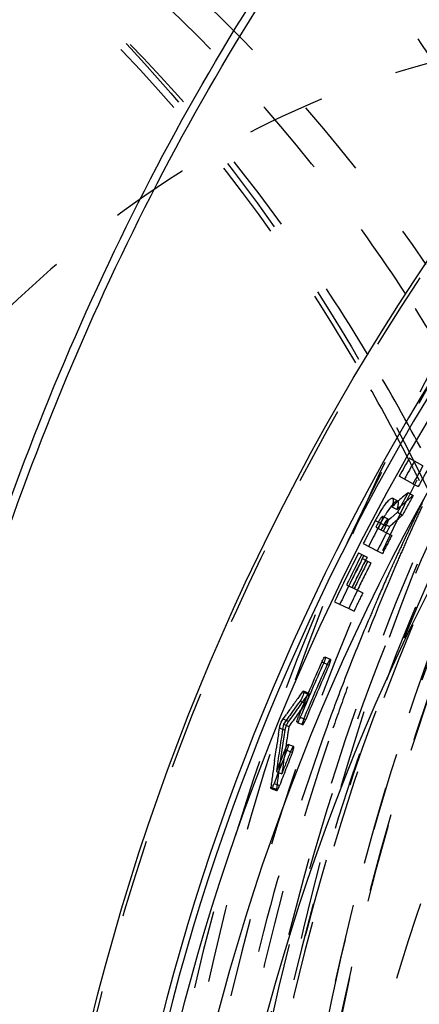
# Model space of a CAD drawing. Header units: millimetres. Extents: x 195 to 799, y 286 to 708.
# Tile 5 of 13: x 397 to 431, y 549 to 630. Entities that reach past the tile are written whole.
import ezdxf

# ---------------------------------------------------------------- set-up
doc = ezdxf.new("R2010")
doc.units = ezdxf.units.MM
doc.header["$LTSCALE"] = 65.185185
doc.linetypes.add('HIDDEN', pattern=[0.2, 0.1, -0.1])
for name, color, linetype in [('FASEN', 7, 'CONTINUOUS'), ('KOERPER', 7, 'CONTINUOUS'), ('KONST.EL_MIT_GEO', 7, 'CONTINUOUS')]:
    doc.layers.add(name, color=color, linetype=linetype)

msp = doc.modelspace()

# ---------------------------------------------------------------- linework, layer by layer
at = {"layer": 'FASEN', "color": 8, "linetype": 'HIDDEN'}
for points, knots in [([(387.137, 628.597), (391.672, 633.132), (401.243, 641.297), (417.232, 650.547), (434.099, 656.22), (445.714, 657.5), (451.437, 657.5)], [0, 0, 0, 0, 0.266277, 0.519339, 0.762386, 1, 1, 1, 1]), ([(384.784, 626.245), (389.236, 630.696), (398.631, 638.71), (414.326, 647.789), (430.883, 653.357), (442.283, 654.613), (447.901, 654.613)], [0, 0, 0, 0, 0.266274, 0.519337, 0.762379, 1, 1, 1, 1])]:
    msp.add_open_spline(points, degree=3, knots=knots, dxfattribs=at)
at = {"layer": 'KOERPER', "color": 8, "linetype": 'HIDDEN'}
msp.add_open_spline([(447.901, 628.9), (441.917, 628.9), (429.668, 627.163), (412.288, 619.564), (396.415, 607.373), (377.492, 585.091), (361.079, 548.789), (356.755, 516.604), (356.755, 500)], degree=3, knots=[0, 0, 0, 0, 0.103456, 0.210669, 0.324498, 0.446432, 0.712952, 1, 1, 1, 1], dxfattribs=at)
at = {"layer": 'KONST.EL_MIT_GEO', "color": 8, "linetype": 'HIDDEN'}
for p, q in [((429.695, 593.932), (429.797, 593.734)), ((430.436, 592.476), (430.611, 592.128)), ((430.084, 591.86), (430.515, 591.621)), ((428.822, 590.411), (428.389, 590.645)), ((429.676, 591.121), (430.108, 590.884)), ((428.788, 589.484), (429.222, 589.251)), ((427.215, 588.669), (427.4, 588.572)), ((427.661, 588.434), (427.835, 588.343)), ((427.712, 588.532), (428.147, 588.302)), ((427.889, 587.786), (428.325, 587.558)), ((427.114, 586.288), (427.551, 586.063)), ((425.832, 585.991), (426.271, 585.769)), ((426.154, 585.512), (426.593, 585.29)), ((428.605, 585.57), (428.551, 585.451)), ((425.479, 583.017), (425.921, 582.801)), ((424.746, 581.497), (425.189, 581.285)), ((423.233, 577.266), (422.786, 577.466)), ((422.667, 576.984), (423.114, 576.784)), ((420.923, 574.579), (421.373, 574.387)), ((421.454, 574.449), (421.004, 574.642)), ((421.373, 574.387), (421.191, 574.138)), ((420.709, 573.81), (421.16, 573.62)), ((419.928, 572.39), (419.749, 572.139)), ((420.287, 572.891), (419.928, 572.39)), ((420.724, 572.461), (421.176, 572.274)), ((419.324, 571.878), (419.776, 571.694)), ((419.477, 572.251), (419.749, 572.139)), ((420.46, 572.041), (420.911, 571.855)), ((422.999, 571.853), (422.946, 571.706)), ((419.173, 571.505), (419.445, 571.394)), ((419.36, 570.848), (419.276, 570.302)), ((419.445, 571.394), (419.36, 570.848)), ((419.276, 570.302), (419.195, 569.756)), ((420.168, 570.03), (419.715, 570.211)), ((419.195, 569.756), (419.114, 569.209)), ((419.616, 569.724), (420.069, 569.544)), ((418.883, 567.571), (418.809, 567.024)), ((418.925, 567.877), (418.883, 567.571)), ((418.902, 567.887), (419.194, 567.774)), ((418.942, 567.999), (418.925, 567.877)), ((418.55, 566.97), (419.005, 566.797)), ((418.798, 566.937), (418.737, 566.478)), ((418.809, 567.024), (418.798, 566.937)), ((418.297, 566.541), (418.752, 566.37)), ((418.411, 566.601), (418.737, 566.478))]:
    msp.add_line(p, q, dxfattribs=at)
at = {"layer": 'KONST.EL_MIT_GEO', "color": 7, "linetype": 'Continuous'}
for p, q in [((430.909, 593.332), (429.776, 593.974)), ((430.084, 591.86), (428.945, 592.491)), ((428.328, 589.949), (428.552, 590.145)), ((428.328, 589.949), (428.761, 589.716)), ((428.552, 590.145), (428.776, 590.341)), ((428.91, 589.847), (428.761, 589.716)), ((429.048, 589.967), (428.91, 589.847)), ((426.954, 588.807), (427.215, 588.669)), ((428.019, 588.918), (427.584, 589.149)), ((428.249, 589.009), (427.891, 588.691)), ((428.788, 589.484), (428.249, 589.009)), ((426.997, 588.254), (427.889, 587.786)), ((427.4, 588.572), (427.661, 588.434)), ((427.891, 588.691), (427.712, 588.532)), ((425.954, 586.881), (427.114, 586.288)), ((425.569, 586.124), (425.832, 585.991)), ((425.891, 585.644), (426.154, 585.512)), ((424.574, 583.459), (425.479, 583.017)), ((423.57, 582.057), (424.746, 581.497)), ((422.509, 577.054), (422.667, 576.984)), ((420.65, 574.205), (420.923, 574.579)), ((420.477, 573.49), (420.014, 572.847)), ((420.709, 573.81), (420.477, 573.49)), ((419.297, 572.325), (419.566, 572.702)), ((419.783, 572.524), (419.553, 572.202)), ((419.849, 572.616), (419.783, 572.524)), ((420.014, 572.847), (419.849, 572.616)), ((420.565, 572.527), (420.724, 572.461)), ((418.907, 571.03), (418.993, 571.577)), ((418.993, 571.577), (419.173, 571.505)), ((419.324, 571.878), (419.255, 571.442)), ((419.297, 572.325), (419.477, 572.251)), ((419.553, 572.202), (419.324, 571.878)), ((418.66, 569.387), (418.741, 569.935)), ((419.119, 570.569), (419.053, 570.132)), ((418.581, 568.84), (418.66, 569.387)), ((418.924, 569.259), (418.861, 568.823)), ((419.456, 569.787), (419.616, 569.724)), ((418.8, 568.386), (418.739, 567.949)), ((418.861, 568.823), (418.8, 568.386)), ((418.739, 567.949), (418.902, 567.887)), ((418.282, 566.649), (418.411, 566.601))]:
    msp.add_line(p, q, dxfattribs=at)
for radius in [198, 187.939, 184]:
    msp.add_circle((595.687, 500), radius, dxfattribs=at)
at = {"layer": 'KONST.EL_MIT_GEO', "color": 8, "linetype": 'HIDDEN'}
for radius in [197.707, 174.464, 170.929, 169.5, 168]:
    msp.add_circle((595.687, 500), radius, dxfattribs=at)
at = {"layer": 'KONST.EL_MIT_GEO', "color": 7, "linetype": 'Continuous'}
for centre, radius, start, end in [((595.687, 500), 192.401, 107.83019, 72.16981), ((595.687, 500), 191.898, 107.83761, 72.16239), ((595.687, 500), 190.914, 107.84144, 72.15856), ((595.687, 500), 190.676, 150.47231, 150.9829), ((596.063, 499.783), 190.618, 150.47123, 150.98067), ((595.687, 500), 189.374, 150.47231, 150.98292), ((547.292, 454.364), 180.377, 130.69686, 131.07507), ((595.687, 500), 189.374, 151.23822, 151.8016), ((595.687, 500), 190.676, 152.24151, 152.89337), ((437.715, 583.142), 12.161, 150.82872, 152.23966), ((436.957, 583.576), 11.288, 148.03207, 150.87776), ((424.46, 590.122), 3.323, 332.19726, 335.72252), ((436.81, 583.697), 10.608, 147.88208, 149.39234), ((596.063, 499.783), 190.618, 152.37736, 152.88679), ((595.687, 500), 190.381, 152.24152, 152.38278), ((595.687, 500), 190.172, 152.24152, 152.38279), ((595.687, 500), 189.877, 152.20834, 152.3828), ((595.687, 500), 189.374, 152.38281, 152.89341), ((595.687, 500), 190.676, 153.14866, 154.51024), ((595.687, 500), 190.381, 153.14867, 153.99966), ((595.687, 500), 190.172, 153.23378, 153.99967), ((595.687, 500), 189.877, 153.23379, 153.99969), ((596.063, 499.783), 190.618, 153.99057, 154.5), ((595.687, 500), 189.374, 153.99971, 154.51031), ((595.687, 500), 189.546, 156.01373, 157.50296), ((595.687, 500), 189.374, 156.01374, 157.50297), ((570.814, 464.753), 185.82, 143.91241, 144.19799), ((570.988, 464.628), 186.034, 144.19799, 144.48341), ((602.687, 542.56), 185.972, 171.19409, 171.5353), ((602.82, 542.536), 185.827, 171.05129, 171.32365), ((602.517, 542.582), 185.521, 171.45988, 171.73245), ((595.687, 500), 189.374, 158.39651, 159.29004), ((595.687, 500), 189.546, 158.39649, 158.99284), ((602.181, 542.634), 185.46, 171.87674, 172.21841), ((601.928, 542.668), 185.205, 172.21841, 172.56031), ((416.131, 567.883), 2.585, 335.37797, 339.30392)]:
    msp.add_arc(centre, radius, start, end, dxfattribs=at)
at = {"layer": 'KONST.EL_MIT_GEO', "color": 8, "linetype": 'HIDDEN'}
for centre, radius, start, end in [((299.467, 522.352), 155.483, 30.31809, 33.24692), ((287.11, 518.805), 162.492, 27.89371, 31.01704), ((284.337, 519.12), 163.48, 27.23369, 30.19349), ((279.163, 516.391), 169.329, 26.89373, 27.17806), ((278.536, 516.073), 170.032, 26.70177, 26.8938), ((596.063, 499.783), 189.316, 150.47123, 150.98067), ((547.503, 454.137), 180.226, 130.64554, 131.09098), ((596.063, 499.783), 189.316, 151.23538, 151.79748), ((584.114, 514.469), 170.992, 153.59503, 154.21714), ((596.619, 512.948), 182.798, 155.07945, 155.47546), ((438.095, 582.941), 12.099, 150.78071, 152.2346), ((437.828, 583.093), 11.792, 149.38163, 150.79011), ((547.957, 453.658), 180.232, 131.20764, 131.66353), ((585.535, 513.782), 172.57, 154.21685, 154.65742), ((597.735, 512.438), 184.025, 155.47547, 155.88025), ((596.063, 499.783), 190.618, 152.23642, 152.37736), ((596.063, 499.783), 190.323, 152.23642, 152.37736), ((596.063, 499.783), 190.114, 152.23642, 152.37736), ((596.063, 499.783), 189.819, 152.2033, 152.37736), ((596.063, 499.783), 189.316, 152.37736, 152.88679), ((587.374, 512.915), 174.604, 154.85444, 155.41075), ((586.381, 513.38), 173.507, 154.6572, 154.85407), ((598.558, 512.069), 184.927, 155.88007, 156.06921), ((599.533, 511.638), 185.993, 156.06952, 156.5885), ((605.475, 509.142), 192.438, 156.60945, 159.99103), ((596.063, 499.783), 190.618, 153.14151, 153.99057), ((596.063, 499.783), 190.323, 153.14151, 153.99057), ((596.063, 499.783), 190.114, 153.22642, 153.99057), ((596.063, 499.783), 189.819, 153.22642, 153.99057), ((588.592, 512.357), 175.943, 155.45304, 155.74276), ((590.019, 511.717), 177.507, 155.74353, 156.55965), ((596.063, 499.783), 189.316, 153.99057, 154.5), ((591.75, 510.965), 179.394, 156.55916, 157.10586), ((594.442, 509.838), 182.313, 157.1087, 158.64309), ((596.063, 499.783), 189.488, 156, 157.48585), ((596.063, 499.783), 189.316, 156, 157.48585), ((598.677, 508.181), 186.861, 158.64276, 160.07749), ((610.609, 507.253), 197.908, 159.98587, 161.0421), ((571.092, 464.498), 185.718, 143.81765, 144.29279), ((571.257, 464.383), 185.639, 143.95384, 144.68588), ((602.916, 542.46), 185.458, 170.93079, 172.15489), ((602.638, 542.503), 185.457, 171.72049, 172.0982), ((596.063, 499.783), 189.316, 158.37736, 159.26887), ((596.063, 499.783), 189.488, 158.37736, 158.97236)]:
    msp.add_arc(centre, radius, start, end, dxfattribs=at)
at = {"layer": 'KONST.EL_MIT_GEO', "color": 7, "linetype": 'Continuous'}
for points, knots in [([(521.147, 302), (511.955, 302), (493.14, 304.668), (466.443, 316.341), (442.06, 335.069), (412.998, 369.281), (393.15, 413.217), (382.91, 461.478), (380.247, 500), (382.91, 538.522), (393.15, 586.783), (412.998, 630.719), (442.06, 664.931), (466.443, 683.659), (493.14, 695.332), (511.955, 698), (521.147, 698)], [0, 0, 0, 0, 0.051692, 0.105258, 0.162132, 0.223055, 0.356218, 0.427422, 0.5, 0.572578, 0.643782, 0.776945, 0.837868, 0.894742, 0.948308, 1, 1, 1, 1]), ([(521.157, 302.294), (511.996, 302.34), (493.255, 305.086), (466.686, 316.822), (442.428, 335.56), (413.524, 369.718), (393.789, 413.522), (383.607, 461.62), (380.96, 500), (383.607, 538.38), (393.789, 586.478), (413.524, 630.282), (442.428, 664.44), (466.686, 683.178), (493.255, 694.914), (511.996, 697.66), (521.157, 697.706)], [0, 0, 0, 0, 0.051688, 0.105272, 0.162169, 0.223109, 0.356269, 0.427451, 0.5, 0.572549, 0.643731, 0.776891, 0.837831, 0.894728, 0.948312, 1, 1, 1, 1]), ([(428.054, 590.457), (428.089, 590.493), (428.176, 590.573), (428.319, 590.684), (428.389, 590.645)], [0, 0, 0, 0, 0.380823, 1, 1, 1, 1]), ([(428.389, 590.645), (428.438, 590.618), (428.456, 590.404), (428.415, 590.254), (428.385, 590.141)], [0, 0, 0, 0, 0.325916, 1, 1, 1, 1]), ([(427.381, 589.553), (427.417, 589.61), (427.552, 589.82), (427.695, 590.025), (427.806, 590.169)], [0, 0, 0, 0, 0.271792, 1, 1, 1, 1]), ([(428.372, 590.098), (428.328, 590.047), (428.131, 589.805), (427.956, 589.545), (427.826, 589.337)], [0, 0, 0, 0, 0.213224, 1, 1, 1, 1]), ([(427.584, 589.149), (427.556, 589.162), (427.459, 589.058), (427.408, 588.989), (427.368, 588.928)], [0, 0, 0, 0, 0.297922, 1, 1, 1, 1]), ([(427.489, 588.756), (427.502, 588.784), (427.543, 588.879), (427.579, 588.977), (427.594, 589.048)], [0, 0, 0, 0, 0.298905, 1, 1, 1, 1]), ([(427.594, 589.048), (427.598, 589.07), (427.605, 589.103), (427.595, 589.144), (427.584, 589.149)], [0, 0, 0, 0, 0.66126, 1, 1, 1, 1]), ([(428.028, 588.813), (428.033, 588.837), (428.04, 588.87), (428.03, 588.914), (428.019, 588.919)], [0, 0, 0, 0, 0.66462, 1, 1, 1, 1]), ([(422.509, 577.054), (422.556, 577.159), (422.628, 577.264), (422.738, 577.485), (422.786, 577.466)], [0, 0, 0, 0, 0.688878, 1, 1, 1, 1]), ([(422.786, 577.466), (422.833, 577.448), (422.746, 577.208), (422.714, 577.091), (422.667, 576.984)], [0, 0, 0, 0, 0.301771, 1, 1, 1, 1]), ([(421.004, 574.642), (421.034, 574.629), (421.005, 574.473), (420.932, 574.23), (420.818, 573.96), (420.709, 573.81)], [0, 0, 0, 0, 0.109729, 0.380102, 1, 1, 1, 1]), ([(420.923, 574.579), (420.937, 574.598), (420.956, 574.624), (420.993, 574.646), (421.004, 574.642)], [0, 0, 0, 0, 0.677331, 1, 1, 1, 1]), ([(420.46, 572.041), (420.412, 572.058), (420.492, 572.301), (420.521, 572.419), (420.565, 572.527)], [0, 0, 0, 0, 0.301829, 1, 1, 1, 1]), ([(420.724, 572.461), (420.68, 572.355), (420.612, 572.248), (420.509, 572.024), (420.46, 572.041)], [0, 0, 0, 0, 0.688939, 1, 1, 1, 1]), ([(418.993, 571.577), (419.002, 571.637), (419.075, 571.897), (419.176, 572.154), (419.297, 572.325)], [0, 0, 0, 0, 0.222575, 1, 1, 1, 1]), ([(419.456, 569.787), (419.498, 569.894), (419.565, 570.002), (419.666, 570.227), (419.715, 570.211)], [0, 0, 0, 0, 0.688885, 1, 1, 1, 1]), ([(419.715, 570.211), (419.763, 570.195), (419.686, 569.951), (419.659, 569.833), (419.616, 569.724)], [0, 0, 0, 0, 0.301775, 1, 1, 1, 1]), ([(418.481, 566.806), (418.449, 566.736), (418.408, 566.663), (418.327, 566.53), (418.297, 566.541)], [0, 0, 0, 0, 0.704149, 1, 1, 1, 1]), ([(418.297, 566.541), (418.285, 566.545), (418.274, 566.59), (418.279, 566.624), (418.282, 566.649)], [0, 0, 0, 0, 0.32729, 1, 1, 1, 1])]:
    msp.add_open_spline(points, degree=3, knots=knots, dxfattribs=at)
at = {"layer": 'KONST.EL_MIT_GEO', "color": 8, "linetype": 'HIDDEN'}
for points, knots in [([(397.697, 698), (406.89, 698), (425.704, 695.332), (452.401, 683.659), (476.784, 664.931), (505.846, 630.719), (525.694, 586.783), (535.934, 538.522), (538.597, 500), (535.934, 461.478), (525.694, 413.217), (505.846, 369.281), (476.784, 335.069), (452.401, 316.341), (425.704, 304.668), (406.89, 302), (397.697, 302)], [0, 0, 0, 0, 0.051692, 0.105258, 0.162132, 0.223055, 0.356218, 0.427422, 0.5, 0.572578, 0.643782, 0.776945, 0.837868, 0.894742, 0.948308, 1, 1, 1, 1]), ([(339.93, 687.939), (348.656, 687.939), (366.514, 685.407), (391.854, 674.326), (414.999, 656.55), (442.584, 624.077), (461.424, 582.374), (471.143, 536.564), (473.671, 500), (471.143, 463.436), (461.424, 417.626), (442.584, 375.923), (414.999, 343.45), (391.854, 325.674), (366.514, 314.593), (348.656, 312.061), (339.93, 312.061)], [0, 0, 0, 0, 0.051692, 0.105258, 0.162132, 0.223055, 0.356218, 0.427422, 0.5, 0.572578, 0.643782, 0.776945, 0.837868, 0.894742, 0.948308, 1, 1, 1, 1]), ([(337.593, 316), (346.135, 316), (363.62, 318.479), (388.429, 329.327), (411.088, 346.731), (438.095, 378.524), (456.54, 419.353), (466.056, 464.202), (468.53, 500), (466.056, 535.798), (456.54, 580.647), (438.095, 621.476), (411.088, 653.269), (388.429, 670.673), (363.62, 681.521), (346.135, 684), (337.593, 684)], [0, 0, 0, 0, 0.051692, 0.105258, 0.162132, 0.223055, 0.356218, 0.427422, 0.5, 0.572578, 0.643782, 0.776945, 0.837868, 0.894742, 0.948308, 1, 1, 1, 1]), ([(394.099, 683.159), (401.925, 679.6), (417.229, 670.336), (437.417, 651.536), (454.903, 628.092), (474.297, 590.926), (488.697, 537.468), (489.654, 470.498), (474.652, 406.854), (449.164, 361.128), (422.307, 333.731), (400.411, 318.872), (376.88, 309.685), (360.485, 307.599), (352.442, 307.599)], [0, 0, 0, 0, 0.054235, 0.111798, 0.173038, 0.237822, 0.375358, 0.517739, 0.656292, 0.783595, 0.842032, 0.897009, 0.949259, 1, 1, 1, 1]), ([(310.876, 682.674), (303.072, 679.122), (287.81, 669.88), (267.676, 651.126), (250.239, 627.743), (230.9, 590.673), (216.541, 537.355), (215.589, 470.563), (230.555, 407.089), (255.975, 361.486), (282.763, 334.163), (304.597, 319.343), (328.078, 310.182), (352.442, 307.077), (376.805, 310.182), (400.286, 319.343), (422.121, 334.163), (448.909, 361.486), (474.329, 407.089), (489.295, 470.563), (488.343, 537.355), (473.984, 590.673), (454.645, 627.743), (437.207, 651.126), (417.074, 669.88), (401.812, 679.122), (394.007, 682.674)], [0, 0, 0, 0, 0.027118, 0.055901, 0.086522, 0.118914, 0.187683, 0.258873, 0.328149, 0.391799, 0.421017, 0.448505, 0.47463, 0.5, 0.52537, 0.551495, 0.578983, 0.608201, 0.671851, 0.741127, 0.812317, 0.881086, 0.913478, 0.944099, 0.972882, 1, 1, 1, 1]), ([(393.218, 681.732), (400.982, 678.198), (416.165, 669.003), (436.194, 650.345), (453.54, 627.08), (472.779, 590.2), (487.062, 537.158), (488.007, 470.71), (473.119, 407.564), (447.829, 362.197), (421.18, 335.015), (399.456, 320.271), (376.107, 311.156), (359.839, 309.086), (351.858, 309.086)], [0, 0, 0, 0, 0.054236, 0.111803, 0.173045, 0.23783, 0.375367, 0.517745, 0.656294, 0.783592, 0.842028, 0.897004, 0.949254, 1, 1, 1, 1]), ([(519.334, 668.623), (511.813, 666.859), (496.788, 661.174), (476.346, 647.226), (458.175, 628.263), (437.26, 596.465), (420.36, 548.311), (415.96, 486.132), (427.267, 425.664), (449.603, 381.489), (474.098, 354.736), (494.324, 340.169), (516.246, 331.129), (531.6, 329.071), (539.118, 329.071)], [0, 0, 0, 0, 0.052604, 0.108078, 0.167238, 0.2303, 0.36612, 0.509298, 0.650319, 0.780439, 0.840052, 0.895925, 0.948801, 1, 1, 1, 1]), ([(526.39, 668), (518.59, 668), (502.626, 665.737), (479.975, 655.831), (459.286, 639.943), (434.624, 610.905), (413.231, 563.561), (404.674, 500), (413.231, 436.439), (434.624, 389.095), (459.286, 360.057), (479.975, 344.169), (502.626, 334.263), (518.59, 332), (526.39, 332)], [0, 0, 0, 0, 0.05173, 0.105334, 0.162249, 0.223216, 0.356476, 0.5, 0.643524, 0.776784, 0.837751, 0.894666, 0.94827, 1, 1, 1, 1]), ([(536.91, 668), (529.11, 668), (513.146, 665.737), (490.494, 655.831), (469.806, 639.943), (445.144, 610.905), (423.751, 563.561), (415.194, 500), (423.751, 436.439), (445.144, 389.095), (469.806, 360.057), (490.494, 344.169), (513.146, 334.263), (529.11, 332), (536.91, 332)], [0, 0, 0, 0, 0.05173, 0.105334, 0.162249, 0.223216, 0.356476, 0.5, 0.643524, 0.776784, 0.837751, 0.894666, 0.94827, 1, 1, 1, 1]), ([(518.976, 667.089), (512.387, 665.501), (499.242, 660.669), (481.065, 649.17), (464.533, 633.662), (444.788, 607.621), (426.874, 567.548), (420.758, 532.35), (419.68, 514.124)], [0, 0, 0, 0, 0.104779, 0.214458, 0.330449, 0.453331, 0.717723, 1, 1, 1, 1]), ([(518.718, 665.97), (511.425, 664.334), (496.802, 658.938), (476.831, 645.491), (458.98, 627.037), (438.299, 595.848), (421.497, 548.382), (416.985, 486.954), (427.98, 427.17), (449.853, 383.505), (473.827, 357.127), (493.518, 342.843), (514.78, 334.008), (529.646, 332), (536.91, 332)], [0, 0, 0, 0, 0.051846, 0.106791, 0.165701, 0.228777, 0.365211, 0.509438, 0.651522, 0.782249, 0.841825, 0.897362, 0.949611, 1, 1, 1, 1]), ([(337.593, 661), (345.068, 661), (360.366, 658.831), (382.074, 649.338), (401.9, 634.112), (425.535, 606.284), (446.036, 560.912), (454.237, 500), (446.036, 439.088), (425.535, 393.716), (401.9, 365.888), (382.074, 350.662), (360.366, 341.169), (345.068, 339), (337.593, 339)], [0, 0, 0, 0, 0.051729, 0.105334, 0.162249, 0.223216, 0.356476, 0.5, 0.643524, 0.776784, 0.837751, 0.894666, 0.948271, 1, 1, 1, 1]), ([(639.527, 500), (639.527, 520.611), (635.379, 551.348), (621.392, 588.75), (607.417, 613.131), (590.296, 633.279), (570.599, 648.411), (549.011, 657.844), (526.39, 661.058), (503.769, 657.844), (482.181, 648.411), (462.485, 633.279), (445.364, 613.131), (431.388, 588.75), (417.401, 551.348), (413.253, 520.611), (413.253, 500)], [0, 0, 0, 0, 0.143395, 0.211975, 0.276986, 0.337897, 0.394761, 0.448319, 0.5, 0.551681, 0.605239, 0.662103, 0.723014, 0.788025, 0.856605, 1, 1, 1, 1]), ([(436.588, 341.3), (429.219, 341.3), (414.139, 343.438), (392.741, 352.795), (373.198, 367.804), (349.901, 395.234), (329.693, 439.958), (321.61, 500), (329.693, 560.042), (349.901, 604.766), (373.198, 632.196), (392.741, 647.205), (414.139, 656.562), (429.219, 658.7), (436.588, 658.7)], [0, 0, 0, 0, 0.05173, 0.105334, 0.162249, 0.223216, 0.356476, 0.5, 0.643524, 0.776784, 0.837751, 0.894666, 0.94827, 1, 1, 1, 1]), ([(526.39, 658.5), (519.031, 658.5), (503.97, 656.365), (482.599, 647.019), (463.081, 632.029), (439.813, 604.634), (419.63, 559.967), (411.557, 500), (419.63, 440.033), (439.813, 395.366), (463.081, 367.971), (482.599, 352.981), (503.97, 343.635), (519.031, 341.5), (526.39, 341.5)], [0, 0, 0, 0, 0.051729, 0.105334, 0.162249, 0.223216, 0.356476, 0.5, 0.643524, 0.776784, 0.837751, 0.894666, 0.948271, 1, 1, 1, 1]), ([(436.941, 658.2), (429.596, 658.2), (414.564, 656.069), (393.233, 646.741), (373.752, 631.779), (350.527, 604.436), (330.384, 559.853), (322.325, 500), (330.384, 440.147), (350.527, 395.564), (373.752, 368.221), (393.233, 353.259), (414.564, 343.931), (429.596, 341.8), (436.941, 341.8)], [0, 0, 0, 0, 0.05173, 0.105334, 0.162249, 0.223216, 0.356476, 0.5, 0.643524, 0.776784, 0.837751, 0.894666, 0.94827, 1, 1, 1, 1]), ([(443.659, 341.8), (436.314, 341.8), (421.281, 343.931), (399.951, 353.259), (380.469, 368.221), (357.245, 395.564), (337.101, 440.147), (329.043, 500), (337.101, 559.853), (357.245, 604.436), (380.469, 631.779), (399.951, 646.741), (421.281, 656.069), (436.314, 658.2), (443.659, 658.2)], [0, 0, 0, 0, 0.05173, 0.105334, 0.162249, 0.223216, 0.356476, 0.5, 0.643524, 0.776784, 0.837751, 0.894666, 0.94827, 1, 1, 1, 1]), ([(447.901, 658), (440.566, 658), (425.552, 655.871), (404.249, 646.555), (384.792, 631.613), (361.597, 604.304), (341.478, 559.777), (333.43, 500), (341.478, 440.223), (361.597, 395.696), (384.792, 368.387), (404.249, 353.445), (425.552, 344.129), (440.566, 342), (447.901, 342)], [0, 0, 0, 0, 0.05173, 0.105334, 0.162249, 0.223216, 0.356476, 0.5, 0.643524, 0.776784, 0.837751, 0.894666, 0.94827, 1, 1, 1, 1]), ([(517.905, 658), (510.569, 658), (495.556, 655.871), (474.252, 646.555), (454.795, 631.613), (431.6, 604.304), (411.482, 559.777), (403.434, 500), (411.482, 440.223), (431.6, 395.696), (454.795, 368.387), (474.252, 353.445), (495.556, 344.129), (510.569, 342), (517.905, 342)], [0, 0, 0, 0, 0.05173, 0.105334, 0.162249, 0.223216, 0.356476, 0.5, 0.643524, 0.776784, 0.837751, 0.894666, 0.94827, 1, 1, 1, 1]), ([(520.733, 657.5), (513.421, 657.5), (498.455, 655.378), (477.219, 646.092), (457.823, 631.196), (434.702, 603.973), (414.647, 559.588), (406.625, 500), (414.647, 440.412), (434.702, 396.027), (457.823, 368.804), (477.219, 353.908), (498.455, 344.622), (513.421, 342.5), (520.733, 342.5)], [0, 0, 0, 0, 0.05173, 0.105334, 0.162249, 0.223216, 0.356476, 0.5, 0.643524, 0.776784, 0.837751, 0.894666, 0.94827, 1, 1, 1, 1]), ([(525.683, 657.5), (518.408, 657.5), (503.51, 655.385), (482.359, 646.123), (463.021, 631.254), (439.93, 604.038), (419.888, 559.632), (411.868, 500), (419.888, 440.369), (439.93, 395.962), (463.02, 368.746), (482.359, 353.877), (503.51, 344.615), (518.408, 342.5), (525.683, 342.5)], [0, 0, 0, 0, 0.051519, 0.104962, 0.161796, 0.222759, 0.356188, 0.5, 0.643811, 0.77724, 0.838204, 0.895038, 0.948481, 1, 1, 1, 1]), ([(443.659, 655), (436.462, 655), (421.734, 652.912), (400.835, 643.773), (381.747, 629.114), (358.993, 602.323), (339.256, 558.642), (331.361, 500), (339.256, 441.358), (358.993, 397.677), (381.747, 370.886), (400.835, 356.227), (421.734, 347.088), (436.462, 345), (443.659, 345)], [0, 0, 0, 0, 0.05173, 0.105334, 0.162249, 0.223216, 0.356476, 0.5, 0.643524, 0.776784, 0.837751, 0.894666, 0.94827, 1, 1, 1, 1]), ([(402.102, 640.794), (404.833, 638.785), (415.818, 629.864), (425.115, 618.951), (431.162, 610.068)], [0, 0, 0, 0, 0.239851, 1, 1, 1, 1]), ([(429.5, 607.595), (427.423, 610.76), (419.034, 622.562), (408.748, 633.079), (400.214, 639.528)], [0, 0, 0, 0, 0.2614, 1, 1, 1, 1]), ([(426.368, 602.536), (424.313, 605.951), (415.975, 618.689), (405.571, 630.146), (396.839, 637.228)], [0, 0, 0, 0, 0.26168, 1, 1, 1, 1]), ([(396.313, 636.834), (399.126, 634.488), (410.454, 624.04), (419.738, 611.475), (425.638, 601.337)], [0, 0, 0, 0, 0.237953, 1, 1, 1, 1]), ([(460.874, 628.085), (445.479, 612.504), (427.961, 581.838), (416.361, 536.892), (413.274, 499.981), (416.367, 463.072), (427.975, 418.13), (445.497, 387.468), (460.895, 371.893)], [0, 0, 0, 0, 0.236289, 0.366316, 0.500013, 0.633707, 0.763729, 1, 1, 1, 1]), ([(435.592, 597.095), (431.918, 589.956), (418.679, 559.239), (413.253, 525.358), (413.253, 500)], [0, 0, 0, 0, 0.240476, 1, 1, 1, 1]), ([(435.61, 597.142), (429.233, 583.69), (419.366, 554.632), (413.398, 508.703), (416.144, 462.154), (427.45, 418.202), (446.577, 379.858), (468.681, 354.163), (488.97, 339.376), (504.795, 331.451), (521.266, 326.621), (532.519, 325.536), (538.083, 325.536)], [0, 0, 0, 0, 0.13324, 0.272239, 0.412181, 0.548073, 0.675697, 0.79261, 0.847198, 0.899532, 0.950208, 1, 1, 1, 1]), ([(428.822, 590.411), (428.769, 590.44), (428.564, 590.322), (428.455, 590.194), (428.372, 590.098)], [0, 0, 0, 0, 0.32055, 1, 1, 1, 1]), ([(428.761, 589.716), (428.812, 589.871), (428.873, 590.068), (428.887, 590.374), (428.822, 590.411)], [0, 0, 0, 0, 0.686877, 1, 1, 1, 1]), ([(428.019, 588.919), (428.001, 588.927), (427.935, 588.877), (427.818, 588.73), (427.715, 588.564), (427.65, 588.44)], [0, 0, 0, 0, 0.098712, 0.316896, 1, 1, 1, 1]), ([(427.835, 588.343), (427.858, 588.387), (427.933, 588.539), (428.003, 588.696), (428.028, 588.813)], [0, 0, 0, 0, 0.29414, 1, 1, 1, 1]), ([(423.234, 577.266), (423.186, 577.287), (423.074, 577.061), (423.004, 576.959), (422.957, 576.854)], [0, 0, 0, 0, 0.311734, 1, 1, 1, 1]), ([(423.114, 576.784), (423.162, 576.891), (423.195, 577.011), (423.28, 577.245), (423.234, 577.266)], [0, 0, 0, 0, 0.69678, 1, 1, 1, 1]), ([(421.16, 573.62), (421.269, 573.77), (421.383, 574.041), (421.454, 574.279), (421.485, 574.438), (421.454, 574.449)], [0, 0, 0, 0, 0.620015, 0.890048, 1, 1, 1, 1]), ([(421.454, 574.449), (421.443, 574.453), (421.407, 574.432), (421.387, 574.406), (421.373, 574.387)], [0, 0, 0, 0, 0.32999, 1, 1, 1, 1]), ([(422.946, 571.706), (420.925, 566.115), (413.735, 542.868), (410.734, 518.37), (410.734, 500)], [0, 0, 0, 0, 0.244489, 1, 1, 1, 1]), ([(419.749, 572.139), (419.715, 572.09), (419.585, 571.854), (419.478, 571.601), (419.445, 571.394)], [0, 0, 0, 0, 0.221826, 1, 1, 1, 1]), ([(421.017, 572.34), (420.972, 572.232), (420.942, 572.111), (420.864, 571.874), (420.911, 571.855)], [0, 0, 0, 0, 0.69672, 1, 1, 1, 1]), ([(420.911, 571.855), (420.959, 571.835), (421.064, 572.065), (421.132, 572.168), (421.176, 572.274)], [0, 0, 0, 0, 0.311687, 1, 1, 1, 1]), ([(411.789, 500), (411.789, 506.157), (412.754, 530.367), (417.566, 554.462), (423.436, 571.548)], [0, 0, 0, 0, 0.254181, 1, 1, 1, 1]), ([(420.168, 570.03), (420.12, 570.05), (420.018, 569.819), (419.952, 569.714), (419.909, 569.607)], [0, 0, 0, 0, 0.311734, 1, 1, 1, 1]), ([(420.069, 569.544), (420.112, 569.653), (420.14, 569.774), (420.215, 570.011), (420.168, 570.03)], [0, 0, 0, 0, 0.69678, 1, 1, 1, 1]), ([(418.752, 566.37), (418.801, 566.352), (418.901, 566.583), (418.964, 566.689), (419.005, 566.797)], [0, 0, 0, 0, 0.308015, 1, 1, 1, 1]), ([(418.737, 566.478), (418.734, 566.453), (418.73, 566.419), (418.741, 566.374), (418.752, 566.37)], [0, 0, 0, 0, 0.672627, 1, 1, 1, 1])]:
    msp.add_open_spline(points, degree=3, knots=knots, dxfattribs=at)
at = {"layer": 'KONST.EL_MIT_GEO', "color": 7, "linetype": 'Continuous'}
for points in [[(427.806, 590.169), (427.884, 590.269), (427.965, 590.367), (428.054, 590.457)], [(428.385, 590.141), (428.368, 590.077), (428.348, 590.013), (428.328, 589.949)], [(427.368, 588.928), (427.312, 588.844), (427.261, 588.758), (427.215, 588.669)]]:
    msp.add_open_spline(points, degree=3, dxfattribs=at)

doc.saveas('drawing.dxf')
